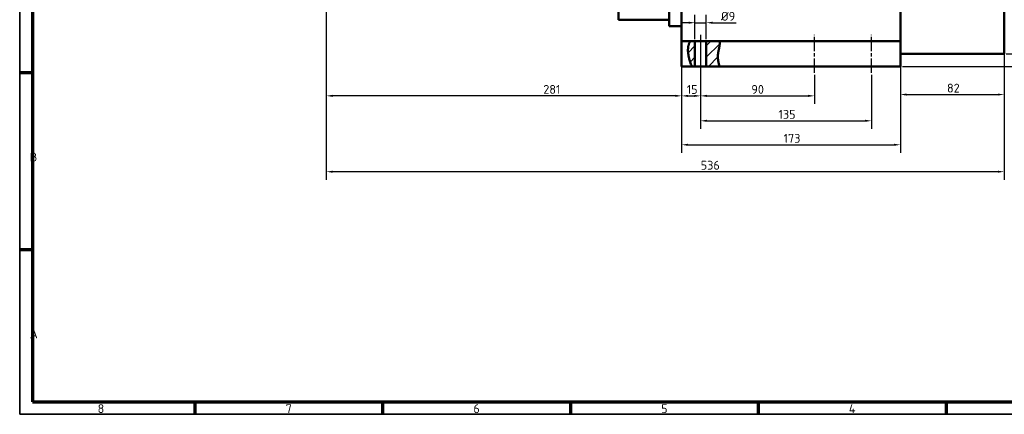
# Model space of a CAD drawing. Header units: millimetres. Extents: x 10 to 1178, y 10 to 831.
# Tile 1 of 3: x 10 to 789, y 10 to 322. Entities that reach past the tile are written whole.
import ezdxf

# ---------------------------------------------------------------- set-up
doc = ezdxf.new("R2010")
doc.units = ezdxf.units.MM
doc.header["$LTSCALE"] = 2
doc.linetypes.add('CHAIN', pattern=[0.3543, 0.2362, -0.0295, 0.0591, -0.0295])
doc.layers.get('0').update_dxf_attribs({"lineweight": 25})
for name, color, linetype, lineweight in [('Bemaßung (ISO)', 7, 'Continuous', 25), ('Mittellinie (ISO)', 7, 'Continuous', 25), ('Rahmen (ISO)', 7, 'Continuous', 70), ('Schraffur (ISO)', 7, 'Continuous', 18), ('Sichtbar (ISO)', 7, 'Continuous', 50), ('Symbol (ISO)', 7, 'Continuous', 25)]:
    doc.layers.add(name, color=color, linetype=linetype, lineweight=lineweight)
doc.styles.add('Notiztext (DIN)', font='isocpeur.ttf')
doc.dimstyles.new('Standard (DIN)', dxfattribs={"dimscale": 2, "dimtxt": 3.5, "dimasz": 2.5, "dimexe": 3.175, "dimexo": 0.8, "dimgap": 0.8, "dimtad": 1, "dimdec": 3, "dimrnd": 1e-08, "dimtxsty": 'Notiztext (DIN)', "dimcen": 0.09, "dimdle": 10, "dimclrd": 256, "dimclre": 256, "dimclrt": 256, "dimazin": 2, "dimtfac": 0.571429, "dimtdec": 3, "dimtmove": 0, "dimatfit": 3, "dimfxl": 1, "dimtolj": 1, "dimlwd": -1, "dimlwe": -1, "dimarcsym": 0})

# ---------------------------------------------------------------- blocks, each defined once
blk = doc.blocks.new('Ränder Hagen+Goebel Rahmen')
at = {"layer": 'Rahmen (ISO)', "linetype": 'Continuous', "lineweight": 35}
for p, q in [((5, 415), (5, 5)), ((5, 5), (589, 5))]:
    blk.add_line(p, q, dxfattribs=at)
at = {"layer": 'Rahmen (ISO)'}
for p, q in [((10, 410), (10, 10)), ((10, 140), (5, 140)), ((10, 70), (5, 70)), ((10, 10), (584, 10)), ((74.25, 10), (74.25, 5)), ((148.5, 10), (148.5, 5)), ((222.75, 10), (222.75, 5)), ((297, 10), (297, 5)), ((371.25, 10), (371.25, 5))]:
    blk.add_line(p, q, dxfattribs=at)
at = {"layer": 'Symbol (ISO)', "char_height": 3.5, "style": 'Notiztext (DIN)'}
for s, insert, attachment_point in [('B', (9, 105), 7), ('A', (9, 35), 7), ('8', (37.125, 9), 2), ('7', (111.375, 9), 2), ('6', (185.625, 9), 2), ('5', (259.875, 9), 2), ('4', (334.125, 9), 2)]:
    blk.add_mtext(s, dxfattribs=dict(at, insert=insert, attachment_point=attachment_point))
blk = doc.blocks.new('*D14')
at = {"layer": 'Bemaßung (ISO)'}
for p, q in [((533.43, 381.73), (533.43, 255.56)), ((252.43, 349.03), (252.43, 255.56)), ((528.43, 261.91), (257.43, 261.91))]:
    blk.add_line(p, q, dxfattribs=at)
for points in [[(257.43, 262.74), (257.43, 261.07), (252.43, 261.91)], [(528.43, 262.74), (528.43, 261.07), (533.43, 261.91)]]:
    blk.add_solid(points, dxfattribs=at)
at = {"layer": 'Defpoints', "color": 0}
for p in [(533.43, 383.33), (252.43, 350.63), (252.43, 261.91)]:
    blk.add_point(p, dxfattribs=at)
at = {"layer": 'Bemaßung (ISO)', "insert": (423.98, 270.51), "char_height": 7, "attachment_point": 1, "style": 'Notiztext (DIN)'}
blk.add_mtext('\\A1;281', dxfattribs=at)
blk = doc.blocks.new('*D15')
at = {"layer": 'Bemaßung (ISO)'}
for p, q in [((533.43, 298.56), (533.43, 255.52)), ((548.43, 278.56), (548.43, 255.52)), ((538.43, 261.87), (543.43, 261.87))]:
    blk.add_line(p, q, dxfattribs=at)
for points in [[(538.43, 262.7), (538.43, 261.03), (533.43, 261.87)], [(543.43, 262.7), (543.43, 261.03), (548.43, 261.87)]]:
    blk.add_solid(points, dxfattribs=at)
at = {"layer": 'Defpoints', "color": 0}
for p in [(533.43, 300.16), (548.43, 280.16), (548.43, 261.87)]:
    blk.add_point(p, dxfattribs=at)
at = {"layer": 'Bemaßung (ISO)', "insert": (537.43, 270.47), "char_height": 7, "attachment_point": 1, "style": 'Notiztext (DIN)'}
blk.add_mtext('\\A1;15', dxfattribs=at)
blk = doc.blocks.new('*D16')
at = {"layer": 'Bemaßung (ISO)'}
for p, q in [((548.43, 308.56), (548.43, 255.55)), ((638.43, 278.56), (638.43, 255.55)), ((553.43, 261.9), (633.43, 261.9))]:
    blk.add_line(p, q, dxfattribs=at)
for points in [[(553.43, 262.73), (553.43, 261.07), (548.43, 261.9)], [(633.43, 262.73), (633.43, 261.07), (638.43, 261.9)]]:
    blk.add_solid(points, dxfattribs=at)
at = {"layer": 'Defpoints', "color": 0}
for p in [(548.43, 310.16), (638.43, 280.16), (638.43, 261.9)]:
    blk.add_point(p, dxfattribs=at)
at = {"layer": 'Bemaßung (ISO)', "insert": (588.53, 270.5), "char_height": 7, "attachment_point": 1, "style": 'Notiztext (DIN)'}
blk.add_mtext('\\A1;90', dxfattribs=at)
blk = doc.blocks.new('*D17')
at = {"layer": 'Bemaßung (ISO)'}
for p, q in [((548.43, 308.56), (548.43, 235.82)), ((683.43, 278.56), (683.43, 235.82)), ((553.43, 242.17), (678.43, 242.17))]:
    blk.add_line(p, q, dxfattribs=at)
for points in [[(553.43, 243.01), (553.43, 241.34), (548.43, 242.17)], [(678.43, 243.01), (678.43, 241.34), (683.43, 242.17)]]:
    blk.add_solid(points, dxfattribs=at)
at = {"layer": 'Defpoints', "color": 0}
for p in [(548.43, 310.16), (683.43, 280.16), (683.43, 242.17)]:
    blk.add_point(p, dxfattribs=at)
at = {"layer": 'Bemaßung (ISO)', "insert": (609.98, 250.77), "char_height": 7, "attachment_point": 1, "style": 'Notiztext (DIN)'}
blk.add_mtext('\\A1;135', dxfattribs=at)
blk = doc.blocks.new('*D18')
at = {"layer": 'Bemaßung (ISO)'}
for p, q in [((533.43, 298.56), (533.43, 216.85)), ((706.43, 283.56), (706.43, 216.85)), ((538.43, 223.2), (701.43, 223.2))]:
    blk.add_line(p, q, dxfattribs=at)
for points in [[(538.43, 224.03), (538.43, 222.37), (533.43, 223.2)], [(701.43, 224.03), (701.43, 222.37), (706.43, 223.2)]]:
    blk.add_solid(points, dxfattribs=at)
at = {"layer": 'Defpoints', "color": 0}
for p in [(533.43, 300.16), (706.43, 285.16), (706.43, 223.2)]:
    blk.add_point(p, dxfattribs=at)
at = {"layer": 'Bemaßung (ISO)', "insert": (613.98, 231.8), "char_height": 7, "attachment_point": 1, "style": 'Notiztext (DIN)'}
blk.add_mtext('\\A1;173', dxfattribs=at)
blk = doc.blocks.new('*D19')
at = {"layer": 'Bemaßung (ISO)'}
for p, q in [((706.43, 452.56), (706.43, 256.58)), ((788.43, 293.56), (788.43, 256.58)), ((711.43, 262.93), (783.43, 262.93))]:
    blk.add_line(p, q, dxfattribs=at)
for points in [[(711.43, 263.76), (711.43, 262.1), (706.43, 262.93)], [(783.43, 263.76), (783.43, 262.1), (788.43, 262.93)]]:
    blk.add_solid(points, dxfattribs=at)
at = {"layer": 'Defpoints', "color": 0}
for p in [(706.43, 454.16), (788.43, 295.16), (788.43, 262.93)]:
    blk.add_point(p, dxfattribs=at)
at = {"layer": 'Bemaßung (ISO)', "insert": (743.23, 271.53), "char_height": 7, "attachment_point": 1, "style": 'Notiztext (DIN)'}
blk.add_mtext('\\A1;82', dxfattribs=at)
blk = doc.blocks.new('*D20')
at = {"layer": 'Bemaßung (ISO)'}
for p, q in [((788.43, 634.56), (788.43, 195.56)), ((252.43, 345.22), (252.43, 195.56)), ((783.43, 201.91), (257.43, 201.91))]:
    blk.add_line(p, q, dxfattribs=at)
for points in [[(257.43, 202.74), (257.43, 201.07), (252.43, 201.91)], [(783.43, 202.74), (783.43, 201.07), (788.43, 201.91)]]:
    blk.add_solid(points, dxfattribs=at)
at = {"layer": 'Defpoints', "color": 0}
for p in [(788.43, 636.16), (252.43, 346.82), (252.43, 201.91)]:
    blk.add_point(p, dxfattribs=at)
at = {"layer": 'Bemaßung (ISO)', "insert": (548.48, 210.51), "char_height": 7, "attachment_point": 1, "style": 'Notiztext (DIN)'}
blk.add_mtext('\\A1;536', dxfattribs=at)
blk = doc.blocks.new('*D21')
at = {"layer": 'Bemaßung (ISO)'}
for p, q in [((810.53, 300.16), (810.53, 315.36)), ((790.03, 295.16), (816.88, 295.16)), ((810.53, 285.16), (810.53, 295.16)), ((708.03, 285.16), (816.88, 285.16)), ((810.53, 280.16), (810.53, 275.16))]:
    blk.add_line(p, q, dxfattribs=at)
for points in [[(809.69, 300.16), (811.36, 300.16), (810.53, 295.16)], [(809.69, 280.16), (811.36, 280.16), (810.53, 285.16)]]:
    blk.add_solid(points, dxfattribs=at)
at = {"layer": 'Defpoints', "color": 0}
for p in [(788.43, 295.16), (810.53, 295.16), (706.43, 285.16)]:
    blk.add_point(p, dxfattribs=at)
at = {"layer": 'Bemaßung (ISO)', "insert": (801.93, 306.76), "char_height": 7, "attachment_point": 1, "rotation": 90, "style": 'Notiztext (DIN)'}
blk.add_mtext('\\A1;10', dxfattribs=at)
blk = doc.blocks.new('*D22')
at = {"layer": 'Bemaßung (ISO)'}
for p, q in [((538.93, 319.76), (533.93, 319.76)), ((543.93, 306.76), (543.93, 326.11)), ((543.93, 319.76), (552.93, 319.76)), ((552.93, 306.76), (552.93, 326.11)), ((557.93, 319.76), (576.63, 319.76))]:
    blk.add_line(p, q, dxfattribs=at)
for points in [[(538.93, 320.6), (538.93, 318.93), (543.93, 319.76)], [(557.93, 320.6), (557.93, 318.93), (552.93, 319.76)]]:
    blk.add_solid(points, dxfattribs=at)
at = {"layer": 'Defpoints', "color": 0}
for p in [(552.93, 319.76), (543.93, 305.16), (552.93, 305.16)]:
    blk.add_point(p, dxfattribs=at)
at = {"layer": 'Bemaßung (ISO)', "insert": (564.53, 328.36), "char_height": 7, "attachment_point": 1, "style": 'Notiztext (DIN)'}
blk.add_mtext('\\A1;Ø9', dxfattribs=at)

msp = doc.modelspace()

# ---------------------------------------------------------------- hatches: boundary and pattern name
at = {"layer": 'Schraffur (ISO)'}
h = msp.add_hatch(dxfattribs=at)
h.set_pattern_fill('ANSI31', color=256, scale=50.8, style=0)
h.set_pattern_definition([(45, (0, 0), (-4.49013, 4.49013), [])])
edge = h.paths.add_edge_path()
edge.add_spline(control_points=[(563.1353, 300.1564), (562.6904, 297.7643), (562.0869, 295.5392), (562.0149, 290.0516), (562.6776, 287.6596), (563.2814, 285.1564)], knot_values=[0.05102947, 0.05102947, 0.05102947, 0.05102947, 0.78725722, 0.78725722, 1.59691677, 1.59691677, 1.59691677, 1.59691677], degree=3, periodic=0)
edge.add_line((563.2814, 285.1564), (552.9274, 285.1564))
edge.add_line((552.9274, 285.1564), (552.9274, 305.1564))
edge.add_line((552.9274, 305.1564), (563.5212, 305.1564))
edge.add_spline(control_points=[(563.5212, 305.1564), (563.5212, 305.1564), (563.5218, 305.1502), (563.525, 305.115), (563.529, 305.0713), (563.5431, 304.8921), (563.5556, 304.7124), (563.5719, 304.194), (563.5729, 303.8371), (563.5326, 302.976), (563.489, 302.4743), (563.3471, 301.3628), (563.2476, 300.7606), (563.1353, 300.1564)], knot_values=[0.79055236, 0.79055236, 0.79055236, 0.79055236, 0.83372427, 0.83372427, 0.91317359, 0.91317359, 1.05540093, 1.05540093, 1.22165614, 1.22165614, 1.39636783, 1.39636783, 1.58078382, 1.58078382, 1.58078382, 1.58078382], degree=3, periodic=0)
edge = h.paths.add_edge_path()
edge.add_spline(control_points=[(538.5295, 300.1564), (538.5918, 300.6661), (538.681, 301.1686), (538.9504, 302.2991), (539.1487, 302.8925), (539.5637, 303.9047), (539.7789, 304.3228), (540.053, 304.8119), (540.1392, 304.9536), (540.2292, 305.0989), (540.2516, 305.1342), (540.2641, 305.1539), (540.2657, 305.1564), (540.2657, 305.1564)], knot_values=[1.57730336, 1.57730336, 1.57730336, 1.57730336, 1.73197915, 1.73197915, 1.94133597, 1.94133597, 2.15022716, 2.15022716, 2.27948478, 2.27948478, 2.35883624, 2.35883624, 2.38662362, 2.38662362, 2.38662362, 2.38662362], degree=3, periodic=0)
edge.add_line((540.2657, 305.1564), (543.9274, 305.1564))
edge.add_line((543.9274, 305.1564), (543.9274, 285.1564))
edge.add_line((543.9274, 285.1564), (541.5713, 285.1564))
edge.add_spline(control_points=[(541.5713, 285.1564), (540.3203, 287.5997), (539.6313, 290.1619), (538.525, 294.8422), (538.2242, 297.658), (538.5295, 300.1564)], knot_values=[0.05676879, 0.05676879, 0.05676879, 0.05676879, 0.8855451, 0.8855451, 2.51618272, 2.51618272, 2.51618272, 2.51618272], degree=3, periodic=0)

# ---------------------------------------------------------------- linework, layer by layer
at = {"layer": 'Mittellinie (ISO)', "linetype": 'CHAIN', "ltscale": 23.990969}
for p, q in [((548.4274, 310.1564), (548.4274, 280.1564)), ((638.4274, 280.1564), (638.4274, 310.1564)), ((683.4274, 280.1564), (683.4274, 310.1564))]:
    msp.add_line(p, q, dxfattribs=at)
at = {"layer": 'Sichtbar (ISO)'}
for p, q in [((788.4274, 636.1564), (788.4274, 295.1564)), ((706.4274, 454.1564), (706.4274, 295.1564)), ((483.4274, 392.1564), (483.4274, 322.1564)), ((523.4274, 392.1564), (523.4274, 322.1564)), ((533.4274, 383.3309), (533.4274, 309.9819)), ((523.4274, 322.1564), (483.4274, 322.1564)), ((523.4274, 317.1564), (523.4274, 322.1564)), ((533.4274, 317.1564), (523.4274, 317.1564)), ((533.4274, 309.9819), (533.4274, 305.1564)), ((540.2657, 305.1564), (533.4274, 305.1564)), ((533.4274, 300.1564), (533.4274, 305.1564)), ((540.2657, 305.1564), (543.9274, 305.1564)), ((543.9274, 305.1564), (543.9274, 285.1564)), ((543.9274, 305.1564), (552.9274, 305.1564)), ((552.9274, 305.1564), (563.5212, 305.1564)), ((552.9274, 285.1564), (552.9274, 305.1564)), ((706.4274, 305.1564), (563.5212, 305.1564)), ((533.4274, 300.1564), (533.4274, 285.1564)), ((706.4274, 285.1564), (706.4274, 295.1564)), ((788.4274, 295.1564), (706.4274, 295.1564)), ((541.5713, 285.1564), (533.4274, 285.1564)), ((543.9274, 285.1564), (541.5713, 285.1564)), ((552.9274, 285.1564), (543.9274, 285.1564)), ((563.2814, 285.1564), (552.9274, 285.1564)), ((706.4274, 285.1564), (563.2814, 285.1564))]:
    msp.add_line(p, q, dxfattribs=at)
at = {"layer": 'Sichtbar (ISO)', "flags": 128}
for points in [[(538.5295, 300.1564), (538.5741, 300.4886), (538.6262, 300.8178), (538.6858, 301.1431), (538.7528, 301.4635), (538.827, 301.778), (538.9076, 302.0837), (538.9938, 302.3796), (539.0847, 302.6648), (539.1794, 302.9386), (539.2771, 303.2003), (539.377, 303.449), (539.4779, 303.684), (539.5783, 303.9045), (539.677, 304.1097), (539.7726, 304.2988), (539.8637, 304.4714), (539.949, 304.6264), (540.027, 304.7632), (540.096, 304.8808), (540.1549, 304.9785), (540.2025, 305.0557), (540.2373, 305.1115), (540.2586, 305.1451), (540.2657, 305.1564)], [(563.5212, 305.1564), (563.5222, 305.1456), (563.5251, 305.1132), (563.5298, 305.0593), (563.5358, 304.9842), (563.5427, 304.8884), (563.55, 304.7722), (563.5569, 304.6362), (563.5629, 304.4806), (563.5672, 304.3064), (563.569, 304.1146), (563.5679, 303.9059), (563.5632, 303.6809), (563.5543, 303.4404), (563.5406, 303.1858), (563.5219, 302.9191), (563.4982, 302.6411), (563.4693, 302.3528), (563.4351, 302.0549), (563.3956, 301.7488), (563.3512, 301.4371), (563.3026, 301.121), (563.2501, 300.8016), (563.1941, 300.4797), (563.1353, 300.1564)], [(541.5713, 285.1564), (541.1326, 286.0661), (540.7426, 286.9742), (540.3986, 287.8681), (540.0978, 288.7354), (539.8374, 289.5635), (539.6146, 290.3399), (539.4267, 291.0521), (539.2707, 291.6875), (539.1366, 292.2701), (539.0131, 292.8454), (538.9003, 293.4139), (538.7985, 293.9755), (538.708, 294.53), (538.629, 295.0775), (538.5618, 295.618), (538.5066, 296.1513), (538.4637, 296.6775), (538.4334, 297.1965), (538.4159, 297.7082), (538.4114, 298.2126), (538.4203, 298.7097), (538.4428, 299.1994), (538.4791, 299.6816), (538.5295, 300.1564)], [(563.1353, 300.1564), (563.0153, 299.532), (562.8911, 298.9131), (562.7653, 298.2973), (562.6411, 297.6825), (562.5213, 297.0665), (562.4088, 296.447), (562.3066, 295.8218), (562.2176, 295.1886), (562.1446, 294.5452), (562.0907, 293.8895), (562.0588, 293.219), (562.0517, 292.5376), (562.0697, 291.8702), (562.1108, 291.2182), (562.1725, 290.5799), (562.2527, 289.9536), (562.349, 289.3374), (562.4591, 288.7294), (562.5807, 288.1281), (562.7115, 287.5314), (562.8493, 286.9377), (562.9918, 286.3452), (563.1366, 285.752), (563.2814, 285.1564)]]:
    msp.add_lwpolyline(points, dxfattribs=at)

# ---------------------------------------------------------------- block references
at = {"xscale": 2, "yscale": 2, "zscale": 2}
msp.add_blockref('Ränder Hagen+Goebel Rahmen', (0, 0), dxfattribs=at)

# ---------------------------------------------------------------- dimensions: what is measured, and where the dimension line sits
at = {"layer": 'Bemaßung (ISO)'}
for base, p1, p2, angle, picture, middle in [((252.4274, 201.9064), (788.4274, 636.1564), (252.4274, 346.8183), 180, '*D20', (555.1262, 201.9064)), ((788.4274, 262.9317), (706.4274, 454.1564), (788.4274, 295.1564), 180, '*D19', (747.4274, 262.9317)), ((252.4274, 261.9064), (533.4274, 383.3309), (252.4274, 350.6272), 180, '*D14', (429.9274, 261.9064)), ((810.5262, 295.1564), (706.4274, 285.1564), (788.4274, 295.1564), 90, '*D21', (810.5262, 310.2564)), ((638.4274, 261.9009), (548.4274, 310.1564), (638.4274, 280.1564), 180, '*D16', (592.7252, 261.9009)), ((683.4274, 242.1737), (548.4274, 310.1564), (683.4274, 280.1564), 180, '*D17', (615.9291, 242.1737)), ((548.4274, 261.8651), (533.4274, 300.1564), (548.4274, 280.1564), 180, '*D15', (540.9283, 261.8651)), ((706.4274, 223.2008), (533.4274, 300.1564), (706.4274, 285.1564), 180, '*D18', (619.9274, 223.2008))]:
    dim = msp.add_linear_dim(base=base, p1=p1, p2=p2, angle=angle, dimstyle='Standard (DIN)', override={"dimdec": 3, "dimtp": 0, "dimtm": 0, "dimtdec": 3, "dimatfit": 2}, dxfattribs=at)
    dim.commit()
    dim.dimension.update_dxf_attribs({"geometry": picture, "text_midpoint": middle, "dimtype": 160})
dim = msp.add_linear_dim(base=(552.9274, 319.7628), p1=(543.9274, 305.1564), p2=(552.9274, 305.1564), angle=180, text='Ø<>', dimstyle='Standard (DIN)', override={"dimdec": 3, "dimtp": 0, "dimtm": 0, "dimtdec": 3, "dimatfit": 2}, dxfattribs=at)
dim.commit()
dim.dimension.update_dxf_attribs({"geometry": '*D22', "text_midpoint": (569.7774, 319.7628), "dimtype": 160})

doc.saveas('drawing.dxf')
